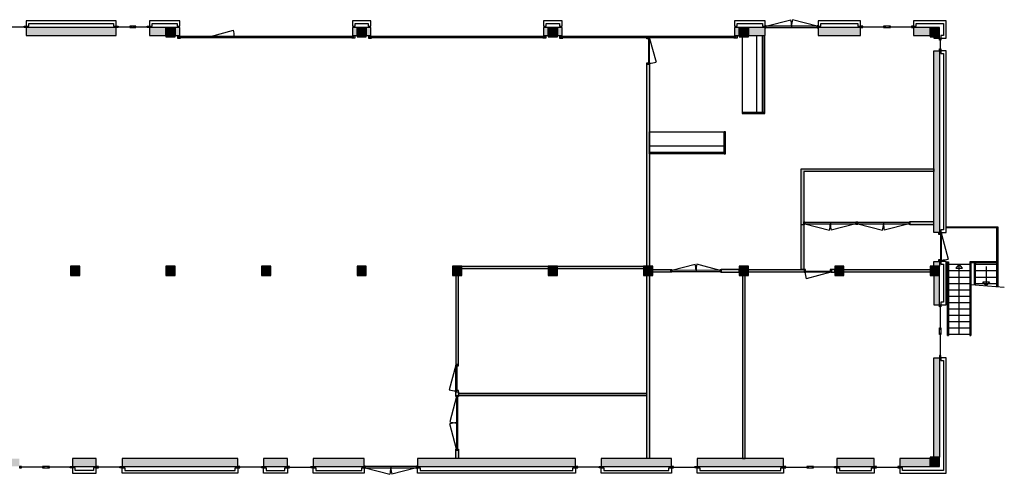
# Model space of a CAD drawing. Header units: millimetres. Extents: x 64599 to 146500, y 17358 to 40734.
# Tile 2 of 2: x 109397 to 146500, y 23593 to 40734. Entities that reach past the tile are written whole.
import ezdxf

# ---------------------------------------------------------------- set-up
doc = ezdxf.new("R2010")
doc.units = ezdxf.units.MM
doc.header["$LTSCALE"] = 100
for name, color, linetype in [('AA21----_BUITENWAND', 252, 'Continuous'), ('AA22----_BINNENWAND', 254, 'Continuous'), ('AA28----_KONSTRUKTIE', 252, 'Continuous'), ('AL21----_BUITENWAND', 3, 'Continuous'), ('AL22----_BINNENWAND', 2, 'Continuous'), ('AL24----_TRAPPEN', 7, 'Continuous'), ('AL28----_KONSTRUKTIE', 4, 'Continuous'), ('AL31----_BUITENKOZIJNEN', 1, 'Continuous'), ('AL32----_BINNENKOZIJNEN', 1, 'Continuous'), ('AL72----_BALIE', 1, 'Continuous')]:
    doc.layers.add(name, color=color, linetype=linetype)

# ---------------------------------------------------------------- blocks, each defined once
blk = doc.blocks.new('*U8')
at = {"layer": 'AL31----_BUITENKOZIJNEN'}
for points in [[(-2000, 50), (-1965, 50), (-1965, -50), (-2000, -50)], [(-1965, 21), (-1965, -21), (-35, -21), (-35, 21)], [(-35, 50), (0, 50), (0, -50), (-35, -50)]]:
    blk.add_lwpolyline(points, close=True, dxfattribs=at)
for points in [[(-1965, 21), (-1033, 270)], [(-1000, 21), (-1000, -21)], [(-35, 21), (-967, 270)]]:
    blk.add_lwpolyline(points, dxfattribs=at)
for centre, start, end in [((-1965, 21), 359.9993, 15), ((-35, 21), 165, 180.0007)]:
    blk.add_arc(centre, 965, start, end, dxfattribs=at)
blk = doc.blocks.new('*U9')
at = {"layer": 'AL31----_BUITENKOZIJNEN'}
for points in [[(-1050, 50), (-1015, 50), (-1015, 9), (-1000, 9), (-1000, -50), (-1050, -50)], [(-1015, 9), (-35, 9), (-35, 50), (-1015, 50)], [(-50, -50), (-50, 9), (-35, 9), (-35, 50), (0, 50), (0, -50)]]:
    blk.add_lwpolyline(points, close=True, dxfattribs=at)
blk.add_lwpolyline([(-1015, 50), (-68, 304)], dxfattribs=at)
blk.add_arc((-1015, 50), 980, 359.9962, 15, dxfattribs=at)
blk = doc.blocks.new('*U5')
at = {"layer": 'AL31----_BUITENKOZIJNEN'}
for points in [[(-2000, 50), (-1965, 50), (-1965, -50), (-2000, -50)], [(-1965, 21), (-1965, -21), (-35, -21), (-35, 21)], [(-35, 50), (0, 50), (0, -50), (-35, -50)]]:
    blk.add_lwpolyline(points, close=True, dxfattribs=at)
for points in [[(-1000, 21), (-1000, -21)], [(-1965, -21), (-1033, -270)], [(-35, -21), (-967, -270)]]:
    blk.add_lwpolyline(points, dxfattribs=at)
for centre, start, end in [((-1965, -21), 345, 0.0007), ((-35, -21), 179.9993, 195)]:
    blk.add_arc(centre, 965, start, end, dxfattribs=at)
blk = doc.blocks.new('*U21')
at = {"layer": 'AL32----_BINNENKOZIJNEN'}
for points in [[(-1000, 50), (-965, 50), (-965, 9), (-950, 9), (-950, -50), (-1000, -50)], [(-965, 9), (-35, 9), (-35, 50), (-965, 50)], [(-50, -50), (-50, 9), (-35, 9), (-35, 50), (0, 50), (0, -50)]]:
    blk.add_lwpolyline(points, close=True, dxfattribs=at)
blk.add_lwpolyline([(-965, 50), (-67, 291)], dxfattribs=at)
blk.add_arc((-965, 50), 930, 0, 15, dxfattribs=at)
blk = doc.blocks.new('*U24')
at = {"layer": 'AL32----_BINNENKOZIJNEN'}
for points in [[(-1030, -50), (-995, -50), (-995, -9), (-980, -9), (-980, 50), (-1030, 50)], [(-50, 50), (-50, -9), (-35, -9), (-35, -50), (0, -50), (0, 50)], [(-995, -9), (-35, -9), (-35, -50), (-995, -50)]]:
    blk.add_lwpolyline(points, close=True, dxfattribs=at)
blk.add_lwpolyline([(-995, -50), (-68, -298)], dxfattribs=at)
blk.add_arc((-995, -50), 960, 345, 0, dxfattribs=at)
blk = doc.blocks.new('*U26')
at = {"layer": 'AL32----_BINNENKOZIJNEN'}
for points in [[(-2050, 50), (-2015, 50), (-2015, -50), (-2050, -50)], [(-2015, 21), (-2015, -21), (-35, -21), (-35, 21)], [(-35, 50), (0, 50), (0, -50), (-35, -50)]]:
    blk.add_lwpolyline(points, close=True, dxfattribs=at)
for points in [[(-1025, -21), (-1025, 21)], [(-2015, -21), (-1059, -277)], [(-35, -21), (-991, -277)]]:
    blk.add_lwpolyline(points, dxfattribs=at)
for centre, start, end in [((-2015, -21), 345, 0.0007), ((-35, -21), 179.9993, 195)]:
    blk.add_arc(centre, 990, start, end, dxfattribs=at)
blk = doc.blocks.new('*U27')
at = {"layer": 'AL32----_BINNENKOZIJNEN'}
for points in [[(-1900, 50), (-1865, 50), (-1865, -50), (-1900, -50)], [(-1865, 21), (-1865, -21), (-35, -21), (-35, 19)], [(-35, 50), (0, 50), (0, -50), (-35, -50)]]:
    blk.add_lwpolyline(points, close=True, dxfattribs=at)
for points in [[(-1865, 21), (-981, 257)], [(-950, 21), (-950, -21)], [(-35, 19), (-918, 257)]]:
    blk.add_lwpolyline(points, dxfattribs=at)
for centre, start, end in [((-1865, 21), 359.9996, 14.9999), ((-35, 19), 164.8705, 179.8707)]:
    blk.add_arc(centre, 915, start, end, dxfattribs=at)
blk = doc.blocks.new('*U29')
at = {"layer": 'AL32----_BINNENKOZIJNEN'}
for points in [[(-2000, 50), (-1965, 50), (-1965, -50), (-2000, -50)], [(-1965, 21), (-1965, -21), (-35, -21), (-35, 21)], [(-35, 50), (0, 50), (0, -50), (-35, -50)]]:
    blk.add_lwpolyline(points, close=True, dxfattribs=at)
for points in [[(-1000, 21), (-1000, -21)], [(-1965, -21), (-1033, -270)], [(-35, -21), (-967, -270)]]:
    blk.add_lwpolyline(points, dxfattribs=at)
for centre, start, end in [((-1965, -21), 345, 0.0007), ((-35, -21), 179.9993, 195)]:
    blk.add_arc(centre, 965, start, end, dxfattribs=at)
blk = doc.blocks.new('*U30')
at = {"layer": 'AL32----_BINNENKOZIJNEN'}
for points in [[(-1030, -50), (-995, -50), (-995, -9), (-980, -9), (-980, 50), (-1030, 50)], [(-50, 50), (-50, -9), (-35, -9), (-35, -50), (0, -50), (0, 50)], [(-995, -9), (-35, -9), (-35, -50), (-995, -50)]]:
    blk.add_lwpolyline(points, close=True, dxfattribs=at)
blk.add_lwpolyline([(-35, -50), (-962, -298)], dxfattribs=at)
blk.add_arc((-35, -50), 960, 180, 195, dxfattribs=at)

msp = doc.modelspace()

# ---------------------------------------------------------------- hatches: boundary and pattern name
at = {"layer": 'AA21----_BUITENWAND'}
h = msp.add_hatch(color=256, dxfattribs=at)
h.paths.add_polyline_path([(86109, 40438), (86109, 40038), (86322, 40038), (86322, 40088), (86459, 40088), (86459, 40138), (91189, 40138), (91189, 40438)])
h.paths.add_polyline_path([(92159, 40438), (92159, 40138), (97879, 40138), (97879, 40438)])
h.paths.add_polyline_path([(143084, 40438), (143084, 40138), (143709, 40138), (143709, 40438)])
h.paths.add_polyline_path([(139484, 40438), (139484, 40138), (141084, 40138), (141084, 40438)])
h.paths.add_polyline_path([(136859, 40438), (136859, 40138), (137484, 40138), (137484, 40438)])
h.paths.add_polyline_path([(136334, 40438), (136334, 40138), (136509, 40138), (136509, 40438)])
h.paths.add_polyline_path([(129659, 40438), (129659, 40140), (129834, 40140), (129834, 40438)])
h.paths.add_polyline_path([(129134, 40438), (129134, 40138), (129309, 40140), (129309, 40438)])
h.paths.add_polyline_path([(122459, 40438), (122459, 40138), (122634, 40138), (122634, 40438)])
h.paths.add_polyline_path([(121934, 40438), (121934, 40138), (122109, 40138), (122109, 40438)])
h.paths.add_polyline_path([(115259, 40438), (115259, 40138), (115434, 40138), (115434, 40438)])
h.paths.add_polyline_path([(114284, 40438), (114284, 40138), (114909, 40138), (114909, 40438)])
h.paths.add_polyline_path([(109644, 40438), (109644, 40138), (113034, 40138), (113034, 40438)])
h.paths.add_polyline_path([(106559, 40438), (106559, 40138), (108674, 40138), (108674, 40438)])
h.paths.add_polyline_path([(99879, 40438), (99879, 40138), (105589, 40138), (105589, 40438)])
h.paths.add_polyline_path([(86109, 32904), (86322, 32904), (86322, 39553), (86109, 39553)])
h.paths.add_polyline_path([(86109, 31088), (86109, 30463), (86322, 30463), (86322, 31088)])
h.paths.add_polyline_path([(86109, 28463), (86322, 28463), (86322, 26863), (86109, 26863)])
h.paths.add_polyline_path([(86109, 24863), (86322, 24863), (86322, 24188), (87084, 24188), (87084, 23888), (86109, 23888)])
h.paths.add_polyline_path([(89084, 24188), (89084, 23888), (89984, 23888), (89984, 24188)])
h.paths.add_polyline_path([(90954, 24188), (90954, 23888), (93584, 23888), (93584, 24188)])
h.paths.add_polyline_path([(101684, 24188), (101684, 23888), (104384, 23888), (104384, 24188)])
h.paths.add_polyline_path([(105354, 24188), (105354, 23888), (105784, 23888), (105784, 24188)])
h.paths.add_polyline_path([(107784, 24188), (107784, 23888), (109384, 23888), (109384, 24188)])
h.paths.add_polyline_path([(111384, 24188), (111384, 23888), (112284, 23888), (112284, 24188)])
h.paths.add_polyline_path([(113254, 24188), (113254, 23888), (117614, 23888), (117614, 24188)])
h.paths.add_polyline_path([(118584, 24188), (118584, 23888), (119484, 23888), (119484, 24188)])
h.paths.add_polyline_path([(120454, 24188), (120454, 23888), (122384, 23888), (122384, 24188)])
h.paths.add_polyline_path([(124384, 24188), (124384, 23888), (130344, 23888), (130344, 24188)])
h.paths.add_polyline_path([(131314, 24188), (131314, 23888), (133954, 23888), (133954, 24188)])
h.paths.add_polyline_path([(134924, 24188), (134924, 23888), (138184, 23888), (138184, 24188)])
h.paths.add_polyline_path([(140184, 24188), (140184, 23888), (141599, 23888), (141599, 24188)])
h.paths.add_polyline_path([(142569, 24188), (142569, 23888), (143709, 23888), (143709, 24188)])
h.paths.add_polyline_path([(94834, 24188), (94834, 23888), (97884, 23888), (97884, 24188)])
h.paths.add_polyline_path([(98854, 24188), (98854, 23888), (99684, 23888), (99684, 24188)])
h.paths.add_polyline_path([(143846, 27988), (144059, 27988), (144059, 24238), (143846, 24238)])
h.paths.add_polyline_path([(143846, 39553), (144059, 39553), (144059, 32713), (143846, 32713)])
msp.add_hatch(color=256, dxfattribs=at).paths.add_polyline_path([(143846, 40088), (143846, 40038), (144059, 40038), (144059, 40088)])
h = msp.add_hatch(color=256, dxfattribs=at)
h.paths.add_polyline_path([(143846, 31088), (143846, 29988), (144059, 29988), (144059, 31088)])
h.paths.add_polyline_path([(143846, 31438), (143846, 31613), (144059, 31613), (144059, 31438)])
at = {"layer": 'AA22----_BINNENWAND'}
h = msp.add_hatch(color=256, dxfattribs=at)
h.paths.add_polyline_path([(133034, 31438), (133034, 39062), (133134, 39062), (133134, 31438)])
h.paths.add_polyline_path([(132909, 31338), (129659, 31338), (129659, 31438), (132909, 31438)])
h.paths.add_polyline_path([(126059, 31438), (129309, 31438), (129309, 31338), (126059, 31338)])
h.paths.add_polyline_path([(133259, 31313), (133934, 31313), (133934, 31213), (133259, 31213)])
h.paths.add_polyline_path([(125834, 31088), (125834, 27738), (125934, 27738), (125934, 31088)])
h.paths.add_polyline_path([(133034, 26641), (125934, 26641), (125934, 26571), (133034, 26571)])
h.paths.add_polyline_path([(133034, 24188), (133034, 31088), (133134, 31088), (133134, 24188)])
h.paths.add_polyline_path([(125834, 24188), (125834, 24508), (125934, 24508), (125934, 24188)])
h.paths.add_polyline_path([(125834, 26708), (125934, 26708), (125934, 26558), (125834, 26558)])
edge = h.paths.add_edge_path()
edge.add_line((133034, 26558), (125934, 26558))
h = msp.add_hatch(color=256, dxfattribs=at)
h.paths.add_polyline_path([(138846, 31313), (138846, 35113), (143846, 35113), (143846, 35013), (138946, 35013), (138946, 31313)])
h.paths.add_polyline_path([(136859, 31313), (138964, 31313), (138964, 31213), (136859, 31213)])
h.paths.add_polyline_path([(136509, 31313), (135834, 31313), (135834, 31213), (136509, 31213)])
h.paths.add_polyline_path([(143846, 33113), (142946, 33113), (142946, 33013), (143846, 33013)], flags=17)
h.paths.add_polyline_path([(140459, 31313), (143709, 31313), (143709, 31213), (140459, 31213)])
h.paths.add_polyline_path([(140109, 31313), (139994, 31313), (139994, 31213), (140109, 31213)])
h.paths.add_polyline_path([(136734, 24188), (136734, 31088), (136634, 31088), (136634, 24188)])
at = {"layer": 'AA28----_KONSTRUKTIE'}
h = msp.add_hatch(color=256, dxfattribs=at)
h.dxf.hatch_style = 1
h.paths.add_polyline_path([(115259, 40088), (115259, 40438), (114909, 40438), (114909, 40088)])
h = msp.add_hatch(color=256, dxfattribs=at)
h.dxf.hatch_style = 1
h.paths.add_polyline_path([(122459, 40088), (122459, 40438), (122109, 40438), (122109, 40088)])
h = msp.add_hatch(color=256, dxfattribs=at)
h.dxf.hatch_style = 1
h.paths.add_polyline_path([(129659, 40088), (129659, 40438), (129309, 40438), (129309, 40088)])
h = msp.add_hatch(color=256, dxfattribs=at)
h.dxf.hatch_style = 1
h.paths.add_polyline_path([(136859, 40088), (136859, 40438), (136509, 40438), (136509, 40088)])
h = msp.add_hatch(color=256, dxfattribs=at)
h.dxf.hatch_style = 1
h.paths.add_polyline_path([(144059, 40088), (144059, 40438), (143709, 40438), (143709, 40088)])
h = msp.add_hatch(color=256, dxfattribs=at)
h.dxf.hatch_style = 1
h.paths.add_polyline_path([(111659, 31088), (111659, 31438), (111309, 31438), (111309, 31088)])
h = msp.add_hatch(color=256, dxfattribs=at)
h.dxf.hatch_style = 1
h.paths.add_polyline_path([(115259, 31088), (115259, 31438), (114909, 31438), (114909, 31088)])
h = msp.add_hatch(color=256, dxfattribs=at)
h.dxf.hatch_style = 1
h.paths.add_polyline_path([(118859, 31088), (118859, 31438), (118509, 31438), (118509, 31088)])
h = msp.add_hatch(color=256, dxfattribs=at)
h.dxf.hatch_style = 1
h.paths.add_polyline_path([(122459, 31088), (122459, 31438), (122109, 31438), (122109, 31088)])
h = msp.add_hatch(color=256, dxfattribs=at)
h.dxf.hatch_style = 1
h.paths.add_polyline_path([(126059, 31088), (126059, 31438), (125709, 31438), (125709, 31088)])
h = msp.add_hatch(color=256, dxfattribs=at)
h.dxf.hatch_style = 1
h.paths.add_polyline_path([(129659, 31088), (129659, 31438), (129309, 31438), (129309, 31088)])
h = msp.add_hatch(color=256, dxfattribs=at)
h.dxf.hatch_style = 1
h.paths.add_polyline_path([(133259, 31088), (133259, 31438), (132909, 31438), (132909, 31088)])
h = msp.add_hatch(color=256, dxfattribs=at)
h.dxf.hatch_style = 1
h.paths.add_polyline_path([(136859, 31088), (136859, 31438), (136509, 31438), (136509, 31088)])
h = msp.add_hatch(color=256, dxfattribs=at)
h.dxf.hatch_style = 1
h.paths.add_polyline_path([(140459, 31088), (140459, 31438), (140109, 31438), (140109, 31088)])
h = msp.add_hatch(color=256, dxfattribs=at)
h.dxf.hatch_style = 1
h.paths.add_polyline_path([(144059, 31088), (144059, 31438), (143709, 31438), (143709, 31088)])
h = msp.add_hatch(color=256, dxfattribs=at)
h.dxf.hatch_style = 1
h.paths.add_polyline_path([(144059, 23888), (144059, 24238), (143709, 24238), (143709, 23888)])

# ---------------------------------------------------------------- linework, layer by layer
at = {"layer": 'AL21----_BUITENWAND'}
for points in [[(109644, 40688), (109644, 40488), (109744, 40488), (109744, 40588), (112934, 40588), (112934, 40488), (113034, 40488), (113034, 40688)], [(114284, 40688), (114284, 40488), (114384, 40488), (114384, 40588), (115334, 40588), (115334, 40488), (115434, 40488), (115434, 40688)], [(121934, 40688), (121934, 40488), (122034, 40488), (122034, 40588), (122534, 40588), (122534, 40488), (122634, 40488), (122634, 40688)], [(129134, 40688), (129134, 40488), (129234, 40488), (129234, 40588), (129734, 40588), (129734, 40488), (129834, 40488), (129834, 40688)], [(136334, 40688), (136334, 40488), (136434, 40488), (136434, 40588), (137384, 40588), (137384, 40488), (137484, 40488), (137484, 40688)], [(139484, 40688), (139484, 40488), (139584, 40488), (139584, 40588), (140984, 40588), (140984, 40488), (141084, 40488), (141084, 40688)], [(143084, 40688), (143084, 40488), (143184, 40488), (143184, 40588), (144209, 40588), (144209, 40138), (144109, 40138), (144109, 40038), (144309, 40038), (144309, 40688)], [(109644, 40438), (109644, 40138), (113034, 40138), (113034, 40438)], [(114284, 40438), (114284, 40138), (114909, 40138), (114909, 40438)], [(115259, 40438), (115259, 40138), (115434, 40138), (115434, 40438)], [(121934, 40438), (121934, 40138), (122109, 40138), (122109, 40438)], [(122459, 40438), (122459, 40138), (122634, 40138), (122634, 40438)], [(129134, 40438), (129134, 40138), (129309, 40140), (129309, 40438)], [(129659, 40438), (129659, 40140), (129834, 40140), (129834, 40438)], [(136334, 40438), (136334, 40138), (136509, 40138), (136509, 40438)], [(136859, 40438), (136859, 40138), (137484, 40138), (137484, 40438)], [(139484, 40438), (139484, 40138), (141084, 40138), (141084, 40438)], [(143084, 40438), (143084, 40138), (143709, 40138), (143709, 40438)], [(143846, 40088), (143846, 40038), (144059, 40038), (144059, 40088)], [(143846, 39553), (144059, 39553), (144059, 32713), (143846, 32713)], [(144309, 39553), (144109, 39553), (144109, 39453), (144209, 39453), (144209, 32813), (144109, 32813), (144109, 32713), (144309, 32713)], [(143846, 31438), (143846, 31613), (144059, 31613), (144059, 31438)], [(144309, 31613), (144109, 31613), (144109, 31513), (144209, 31513), (144209, 30088), (144109, 30088), (144109, 29988), (144309, 29988)], [(143846, 31088), (143846, 29988), (144059, 29988), (144059, 31088)], [(144309, 27988), (144109, 27988), (144109, 27888), (144209, 27888), (144209, 23738), (142669, 23738), (142669, 23838), (142569, 23838), (142569, 23638), (144309, 23638)], [(143846, 27988), (144059, 27988), (144059, 24238), (143846, 24238)], [(111384, 24188), (111384, 23888), (112284, 23888), (112284, 24188)], [(113254, 24188), (113254, 23888), (117614, 23888), (117614, 24188)], [(118584, 24188), (118584, 23888), (119484, 23888), (119484, 24188)], [(120454, 24188), (120454, 23888), (122384, 23888), (122384, 24188)], [(124384, 24188), (124384, 23888), (130344, 23888), (130344, 24188)], [(131314, 24188), (131314, 23888), (133954, 23888), (133954, 24188)], [(134924, 24188), (134924, 23888), (138184, 23888), (138184, 24188)], [(140184, 24188), (140184, 23888), (141599, 23888), (141599, 24188)], [(142569, 24188), (142569, 23888), (143709, 23888), (143709, 24188)], [(111384, 23838), (111384, 23638), (112284, 23638), (112284, 23838), (112184, 23838), (112184, 23738), (111484, 23738), (111484, 23838)], [(113254, 23638), (113254, 23838), (113354, 23838), (113354, 23738), (117514, 23738), (117514, 23838), (117614, 23838), (117614, 23638)], [(118584, 23638), (118584, 23838), (118684, 23838), (118684, 23738), (119384, 23738), (119384, 23838), (119484, 23838), (119484, 23638)], [(120454, 23638), (120454, 23838), (120554, 23838), (120554, 23738), (122284, 23738), (122284, 23838), (122384, 23838), (122384, 23638)], [(124384, 23638), (124384, 23838), (124484, 23838), (124484, 23738), (130244, 23738), (130244, 23838), (130344, 23838), (130344, 23638)], [(131314, 23638), (131314, 23838), (131414, 23838), (131414, 23738), (133854, 23738), (133854, 23838), (133954, 23838), (133954, 23638)], [(134924, 23638), (134924, 23838), (135024, 23838), (135024, 23738), (138084, 23738), (138084, 23838), (138184, 23838), (138184, 23638)], [(140184, 23638), (140184, 23838), (140284, 23838), (140284, 23738), (141499, 23738), (141499, 23838), (141599, 23838), (141599, 23638)]]:
    msp.add_lwpolyline(points, close=True, dxfattribs=at)
at = {"layer": 'AL22----_BINNENWAND'}
for points in [[(133034, 31438), (133034, 39062), (133134, 39062), (133134, 31438)], [(138846, 31313), (138846, 35113), (143846, 35113), (143846, 35013), (138946, 35013), (138946, 31313)], [(143846, 33113), (142946, 33113), (142946, 33013), (143846, 33013)], [(126059, 31438), (129309, 31438), (129309, 31338), (126059, 31338)], [(132909, 31338), (129659, 31338), (129659, 31438), (132909, 31438)], [(133259, 31313), (133934, 31313), (133934, 31213), (133259, 31213)], [(136509, 31313), (135834, 31313), (135834, 31213), (136509, 31213)], [(136859, 31313), (138964, 31313), (138964, 31213), (136859, 31213)], [(140109, 31313), (139994, 31313), (139994, 31213), (140109, 31213)], [(140459, 31313), (143709, 31313), (143709, 31213), (140459, 31213)], [(125834, 31088), (125834, 27738), (125934, 27738), (125934, 31088)], [(133034, 24188), (133034, 31088), (133134, 31088), (133134, 24188)], [(136734, 24188), (136734, 31088), (136634, 31088), (136634, 24188)], [(125834, 26708), (125934, 26708), (125934, 26558), (125834, 26558)], [(133034, 26641), (125934, 26641), (125934, 26571), (133034, 26571)], [(125834, 24188), (125834, 24508), (125934, 24508), (125934, 24188)]]:
    msp.add_lwpolyline(points, close=True, dxfattribs=at)
for points in [[(138846, 33013), (138946, 33013)], [(133034, 26558), (125934, 26558)]]:
    msp.add_lwpolyline(points, dxfattribs=at)
at = {"layer": 'AL24----_TRAPPEN'}
for points in [[(144309, 32920), (146259, 32920), (146259, 30664)], [(146219, 30668), (146219, 32880), (144309, 32880)], [(144309, 31600), (144399, 31600), (144399, 28830)], [(144359, 28830), (144359, 31560), (144309, 31560)], [(146259, 31600), (145199, 31600), (145199, 28830)], [(146219, 31560), (145239, 31560), (145239, 28830)], [(145379, 30735), (145379, 31560)], [(145419, 31560), (145419, 31512)], [(144359, 31436), (144399, 31436)], [(144399, 31512), (145199, 31512)], [(144399, 31272), (145199, 31272)], [(144799, 28872), (144799, 31512), (144674, 31367), (144924, 31367), (144799, 31512)], [(145199, 31436), (145239, 31436)], [(145379, 31436), (145419, 31436)], [(145419, 30732), (145419, 31512), (146259, 31512)], [(145419, 31272), (146219, 31272)], [(145819, 31425), (145819, 30700), (145694, 30845), (145944, 30845), (145819, 30700)], [(144399, 31032), (145199, 31032)], [(145419, 31032), (146219, 31032)], [(144399, 30792), (145199, 30792)], [(144399, 30552), (145199, 30552)], [(145239, 30746), (146500, 30645)], [(145419, 30792), (146219, 30792)], [(144399, 30312), (145199, 30312)], [(144399, 30072), (145199, 30072)], [(144399, 29832), (145199, 29832)], [(144399, 29592), (145199, 29592)], [(144399, 29352), (145199, 29352)], [(144399, 29112), (145199, 29112)], [(144359, 28830), (144399, 28830)], [(144399, 28872), (145199, 28872)], [(145199, 28830), (145239, 28830)]]:
    msp.add_lwpolyline(points, dxfattribs=at)
at = {"layer": 'AL28----_KONSTRUKTIE'}
for points in [[(114909, 40438), (114909, 40088), (115259, 40088), (115259, 40438)], [(122109, 40438), (122109, 40088), (122459, 40088), (122459, 40438)], [(129309, 40438), (129309, 40088), (129659, 40088), (129659, 40438)], [(136509, 40438), (136509, 40088), (136859, 40088), (136859, 40438)], [(143709, 40438), (143709, 40088), (144059, 40088), (144059, 40438)], [(111309, 31438), (111309, 31088), (111659, 31088), (111659, 31438)], [(114909, 31438), (114909, 31088), (115259, 31088), (115259, 31438)], [(118509, 31438), (118509, 31088), (118859, 31088), (118859, 31438)], [(122109, 31438), (122109, 31088), (122459, 31088), (122459, 31438)], [(125709, 31438), (125709, 31088), (126059, 31088), (126059, 31438)], [(129309, 31438), (129309, 31088), (129659, 31088), (129659, 31438)], [(132909, 31438), (132909, 31088), (133259, 31088), (133259, 31438)], [(136509, 31438), (136509, 31088), (136859, 31088), (136859, 31438)], [(140109, 31438), (140109, 31088), (140459, 31088), (140459, 31438)], [(143709, 31438), (143709, 31088), (144059, 31088), (144059, 31438)], [(143709, 24238), (143709, 23888), (144059, 23888), (144059, 24238)]]:
    msp.add_lwpolyline(points, close=True, dxfattribs=at)
at = {"layer": 'AL31----_BUITENKOZIJNEN'}
for points in [[(108754, 40463), (109564, 40463)], [(109599, 40488), (109599, 40438)], [(109618, 40488), (109618, 40438)], [(113060, 40488), (113060, 40438)], [(113079, 40488), (113079, 40438)], [(113114, 40463), (113549, 40463)], [(113584, 40488), (113584, 40438)], [(113603, 40488), (113603, 40438)], [(113629, 40488), (113629, 40438)], [(113689, 40488), (113689, 40438)], [(113715, 40488), (113715, 40438)], [(113734, 40488), (113734, 40438)], [(113769, 40463), (114204, 40463)], [(114239, 40488), (114239, 40438)], [(114258, 40488), (114258, 40438)], [(141110, 40488), (141110, 40438)], [(141129, 40488), (141129, 40438)], [(141164, 40463), (141954, 40463)], [(141989, 40488), (141989, 40438)], [(142008, 40488), (142008, 40438)], [(142160, 40488), (142160, 40438)], [(142179, 40488), (142179, 40438)], [(142214, 40463), (143004, 40463)], [(143039, 40488), (143039, 40438)], [(143058, 40488), (143058, 40438)], [(115426, 40125), (115339, 40125), (115339, 40039), (115459, 40039)], [(116586, 40102), (117455, 40335)], [(116586, 40102), (116586, 40062)], [(121942, 40125), (122029, 40125), (122029, 40039), (121909, 40039)], [(122626, 40125), (122539, 40125), (122539, 40039), (122659, 40039)], [(129142, 40125), (129229, 40125), (129229, 40039), (129109, 40039)], [(129826, 40125), (129739, 40125), (129739, 40039), (129859, 40039)], [(136342, 40125), (136429, 40125), (136429, 40039), (136309, 40039)], [(144059, 40012), (144109, 40012)], [(144059, 39993), (144109, 39993)], [(144084, 39958), (144084, 39633)], [(144059, 39598), (144109, 39598)], [(144059, 39579), (144109, 39579)], [(144059, 29962), (144109, 29962)], [(144059, 29943), (144109, 29943)], [(144084, 29908), (144084, 29118)], [(144059, 29083), (144109, 29083)], [(144059, 29064), (144109, 29064)], [(144059, 28912), (144109, 28912)], [(144059, 28893), (144109, 28893)], [(144084, 28858), (144084, 28068)], [(144059, 28033), (144109, 28033)], [(144059, 28014), (144109, 28014)], [(109410, 23888), (109410, 23838)], [(109429, 23888), (109429, 23838)], [(110254, 23863), (109464, 23863)], [(110289, 23888), (110289, 23838)], [(110308, 23888), (110308, 23838)], [(110460, 23888), (110460, 23838)], [(110479, 23888), (110479, 23838)], [(111304, 23863), (110514, 23863)], [(111339, 23888), (111339, 23838)], [(111358, 23888), (111358, 23838)], [(112310, 23888), (112310, 23838)], [(112329, 23888), (112329, 23838)], [(113174, 23863), (112364, 23863)], [(113209, 23888), (113209, 23838)], [(113228, 23888), (113228, 23838)], [(117640, 23888), (117640, 23838)], [(117659, 23888), (117659, 23838)], [(118504, 23863), (117694, 23863)], [(118539, 23888), (118539, 23838)], [(118558, 23888), (118558, 23838)], [(119510, 23888), (119510, 23838)], [(119529, 23888), (119529, 23838)], [(119564, 23863), (120374, 23863)], [(120409, 23888), (120409, 23838)], [(120428, 23888), (120428, 23838)], [(130370, 23888), (130370, 23838)], [(130389, 23888), (130389, 23838)], [(131234, 23863), (130424, 23863)], [(131269, 23888), (131269, 23838)], [(131288, 23888), (131288, 23838)], [(133980, 23888), (133980, 23838)], [(133999, 23888), (133999, 23838)], [(134034, 23863), (134844, 23863)], [(134879, 23888), (134879, 23838)], [(134898, 23888), (134898, 23838)], [(138210, 23888), (138210, 23838)], [(138229, 23888), (138229, 23838)], [(138264, 23863), (139054, 23863)], [(139089, 23888), (139089, 23838)], [(139108, 23888), (139108, 23838)], [(139260, 23888), (139260, 23838)], [(139279, 23888), (139279, 23838)], [(140104, 23863), (139314, 23863)], [(140139, 23888), (140139, 23838)], [(140139, 23888), (140139, 23838)], [(140158, 23888), (140158, 23838)], [(140158, 23888), (140158, 23838)], [(141625, 23888), (141625, 23838)], [(141644, 23888), (141644, 23838)], [(141679, 23863), (142489, 23863)], [(142524, 23888), (142524, 23838)], [(142543, 23888), (142543, 23838)]]:
    msp.add_lwpolyline(points, dxfattribs=at)
for points in [[(109564, 40488), (109644, 40488), (109644, 40438), (109564, 40438)], [(113034, 40488), (113114, 40488), (113114, 40438), (113034, 40438)], [(113549, 40488), (113549, 40438), (113769, 40438), (113769, 40488)], [(114284, 40488), (114284, 40438), (114204, 40438), (114204, 40488)], [(141084, 40488), (141084, 40438), (141164, 40438), (141164, 40488)], [(141954, 40488), (141954, 40438), (142214, 40438), (142214, 40488)], [(143084, 40488), (143004, 40488), (143004, 40438), (143084, 40438)], [(115386, 40102), (115386, 40062), (121982, 40062), (121982, 40102)], [(122586, 40102), (122586, 40062), (129182, 40062), (129182, 40102)], [(129786, 40102), (129786, 40062), (136382, 40062), (136382, 40102)], [(144059, 40038), (144109, 40038), (144109, 39958), (144059, 39958)], [(144059, 39633), (144109, 39633), (144109, 39553), (144059, 39553)], [(144034, 32713), (144034, 32688), (144134, 32688), (144134, 32713)], [(144034, 31638), (144034, 31613), (144134, 31613), (144134, 31638)], [(144059, 29988), (144109, 29988), (144109, 29908), (144059, 29908)], [(144059, 29118), (144109, 29118), (144109, 28858), (144059, 28858)], [(144059, 28068), (144059, 27988), (144109, 27988), (144109, 28068)], [(109384, 23888), (109384, 23838), (109464, 23838), (109464, 23888)], [(110254, 23888), (110254, 23838), (110514, 23838), (110514, 23888)], [(111304, 23888), (111384, 23888), (111384, 23838), (111304, 23838)], [(112284, 23888), (112284, 23838), (112364, 23838), (112364, 23888)], [(113174, 23888), (113254, 23888), (113254, 23838), (113174, 23838)], [(117614, 23888), (117614, 23838), (117694, 23838), (117694, 23888)], [(118504, 23888), (118584, 23888), (118584, 23838), (118504, 23838)], [(119484, 23888), (119484, 23838), (119564, 23838), (119564, 23888)], [(120374, 23888), (120454, 23888), (120454, 23838), (120374, 23838)], [(130344, 23888), (130344, 23838), (130424, 23838), (130424, 23888)], [(131234, 23888), (131314, 23888), (131314, 23838), (131234, 23838)], [(133954, 23888), (133954, 23838), (134034, 23838), (134034, 23888)], [(134844, 23888), (134924, 23888), (134924, 23838), (134844, 23838)], [(138184, 23888), (138184, 23838), (138264, 23838), (138264, 23888)], [(139054, 23888), (139054, 23838), (139314, 23838), (139314, 23888)], [(140104, 23888), (140184, 23888), (140184, 23838), (140104, 23838)], [(140104, 23888), (140184, 23888), (140184, 23838), (140104, 23838)], [(141599, 23888), (141599, 23838), (141679, 23838), (141679, 23888)], [(142489, 23888), (142489, 23838), (142569, 23838), (142569, 23888)]]:
    msp.add_lwpolyline(points, close=True, dxfattribs=at)
msp.add_arc((116586, 40102), 900, 0, 15, dxfattribs=at)
at = {"layer": 'AL72----_BALIE'}
for points in [[(136634, 40088), (136859, 40088), (136859, 40138), (137464, 40138), (137464, 37238), (136634, 37238)], [(136624, 37238), (136624, 37198), (137474, 37198), (137474, 37238)], [(133134, 36502), (135944, 36502), (135944, 35672), (133134, 35672)], [(135944, 36512), (135984, 36512), (135984, 35662), (135944, 35662)]]:
    msp.add_lwpolyline(points, close=True, dxfattribs=at)
for points in [[(137161, 40138), (137164, 37238)], [(137394, 37238), (137394, 40138)], [(137434, 40138), (137434, 37238)], [(133134, 35972), (135944, 35972)], [(133134, 35742), (135944, 35742)], [(133134, 35702), (135944, 35702)]]:
    msp.add_lwpolyline(points, dxfattribs=at)

# ---------------------------------------------------------------- block references
at = {"layer": 'AL31----_BUITENKOZIJNEN'}
for name, p in [('*U8', (139484, 40463)), ('*U5', (124384, 23863))]:
    msp.add_blockref(name, p, dxfattribs=at)
at = {"layer": 'AL31----_BUITENKOZIJNEN', "rotation": 270}
msp.add_blockref('*U9', (144084, 31638), dxfattribs=at)
at = {"layer": 'AL32----_BINNENKOZIJNEN', "rotation": 270}
for name, p in [('*U21', (133084, 39062)), ('*U24', (125884, 26708)), ('*U26', (125884, 24508))]:
    msp.add_blockref(name, p, dxfattribs=at)
at = {"layer": 'AL32----_BINNENKOZIJNEN'}
for name, p in [('*U29', (140946, 33063)), ('*U29', (142946, 33063)), ('*U27', (135834, 31263)), ('*U30', (139994, 31263))]:
    msp.add_blockref(name, p, dxfattribs=at)

doc.saveas('drawing.dxf')
